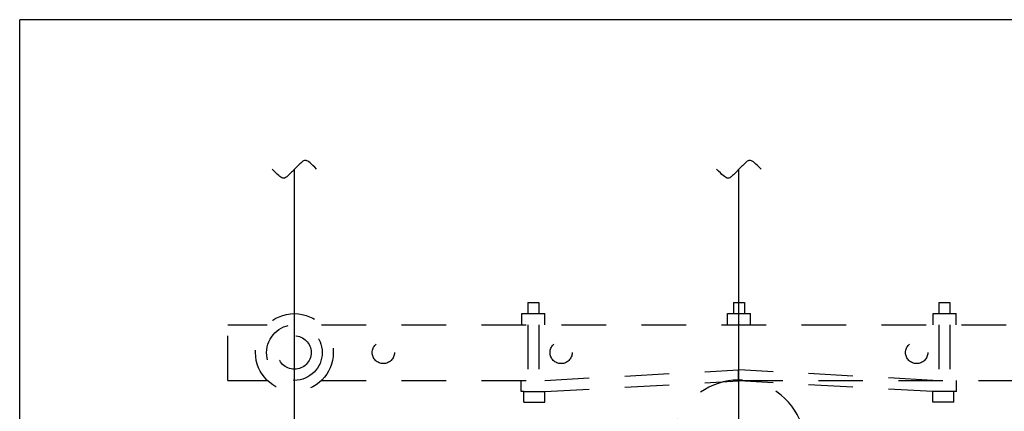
# Model space of a CAD drawing. Extents: x 0 to 7.1, y 0 to 9.85.
# Tile 5 of 7: x 0 to 2.77, y 8.75 to 9.85. Entities that reach past the tile are written whole.
import ezdxf

# ---------------------------------------------------------------- set-up
doc = ezdxf.new("R2010")
doc.units = 0
doc.header["$MEASUREMENT"] = 0
doc.linetypes.add('HIDDEN2', pattern=[0.1875, 0.125, -0.0625])
doc.layers.get('0').update_dxf_attribs({"color": 2, "linetype": 'CONTINUOUS'})
doc.layers.add('E-DETL', color=2, linetype='CONTINUOUS')

# ---------------------------------------------------------------- blocks, each defined once
blk = doc.blocks.new('BREAK')
blk.add_lwpolyline([(0, 0.0625), (-0.0055, 0.057), (-0.0103, 0.0521), (-0.0144, 0.0479), (-0.0177, 0.0441), (-0.0205, 0.0408), (-0.0225, 0.0378), (-0.0239, 0.0351), (-0.0247, 0.0326), (-0.0249, 0.0302), (-0.0246, 0.0279), (-0.0238, 0.0257), (-0.0226, 0.0236), (-0.0211, 0.0216), (-0.0194, 0.0196), (-0.0176, 0.0176), (-0.0156, 0.0156), (-0.0137, 0.0137), (-0.0117, 0.0117), (-0.0098, 0.0098), (-0.0078, 0.0078), (-0.0059, 0.0059), (-0.0039, 0.0039), (-0.002, 0.002), (0, 0), (0.002, -0.002), (0.0039, -0.0039), (0.0059, -0.0059), (0.0078, -0.0078), (0.0098, -0.0098), (0.0117, -0.0117), (0.0137, -0.0137), (0.0156, -0.0156), (0.0176, -0.0176), (0.0194, -0.0196), (0.0211, -0.0216), (0.0226, -0.0236), (0.0238, -0.0257), (0.0246, -0.0279), (0.0249, -0.0302), (0.0247, -0.0326), (0.0239, -0.0351), (0.0225, -0.0378), (0.0205, -0.0408), (0.0177, -0.0441), (0.0144, -0.0479), (0.0103, -0.0521), (0.0055, -0.057), (0, -0.0625)])

msp = doc.modelspace()

# ---------------------------------------------------------------- linework, layer by layer
at = {"layer": 'E-DETL'}
for p, q in [((7.1036, 9.8484), (0, 9.8484)), ((0, 0), (0, 9.8484)), ((0.7727, 8.6155), (0.7727, 9.428)), ((2.0227, 8.1311), (2.0227, 9.428))]:
    msp.add_line(p, q, dxfattribs=at)
at = {"layer": 'E-DETL', "linetype": 'HIDDEN2'}
for p, q in [((1.4289, 9.0536), (1.4602, 9.0536)), ((1.4289, 9.0536), (1.4289, 9.0223)), ((1.4602, 9.0536), (1.4602, 9.0223)), ((2.0071, 9.0536), (2.0071, 9.0223)), ((2.0071, 9.0536), (2.0383, 9.0536)), ((2.0383, 9.0536), (2.0383, 9.0223)), ((2.5852, 9.0536), (2.5852, 9.0223)), ((2.5852, 9.0536), (2.6164, 9.0536)), ((2.6164, 9.0536), (2.6164, 9.0223)), ((1.4126, 8.9911), (1.4126, 9.0223)), ((1.4126, 9.0223), (1.4772, 9.0223)), ((1.4772, 8.9911), (1.4772, 9.0223)), ((1.9907, 9.0223), (2.0553, 9.0223)), ((1.9907, 8.9911), (1.9907, 9.0223)), ((2.0553, 8.9911), (2.0553, 9.0223)), ((2.5689, 9.0223), (2.6334, 9.0223)), ((2.5689, 8.9911), (2.5689, 9.0223)), ((2.6334, 8.9911), (2.6334, 9.0223)), ((0.5852, 8.9911), (0.6961, 8.9911)), ((0.5852, 8.8348), (0.5852, 8.9911)), ((0.8492, 8.9911), (3.1961, 8.9911)), ((1.4289, 8.9911), (1.4289, 8.8348)), ((1.4602, 8.9911), (1.4602, 8.8348)), ((2.5852, 8.9911), (2.5852, 8.8348)), ((2.6164, 8.9911), (2.6164, 8.8348)), ((1.4772, 8.8348), (2.0217, 8.8643)), ((2.0217, 8.8331), (2.0217, 8.8643)), ((2.5682, 8.8348), (2.0237, 8.8643)), ((0.5852, 8.8348), (0.6961, 8.8348)), ((0.8492, 8.8348), (1.4772, 8.8348)), ((1.4105, 8.8036), (1.4105, 8.8348)), ((2.0217, 8.8348), (3.1961, 8.8348)), ((2.6348, 8.8036), (2.6348, 8.8348)), ((1.4772, 8.8036), (2.0217, 8.8331)), ((2.5682, 8.8036), (2.0237, 8.8331)), ((1.4183, 8.8036), (1.4105, 8.8036)), ((1.4183, 8.8036), (1.4772, 8.8036)), ((1.4183, 8.7736), (1.4183, 8.8036)), ((1.4772, 8.7736), (1.4772, 8.8036)), ((2.6348, 8.8036), (2.5682, 8.8036)), ((2.5682, 8.7736), (2.5682, 8.8036)), ((2.627, 8.7736), (2.627, 8.8036)), ((1.4183, 8.7736), (1.4772, 8.7736)), ((2.627, 8.7736), (2.5682, 8.7736))]:
    msp.add_line(p, q, dxfattribs=at)
for centre, radius in [((0.7727, 8.9129), 0.1094), ((0.7727, 8.9129), 0.0781), ((0.7727, 8.9129), 0.0469), ((1.0227, 8.9129), 0.0312), ((1.5227, 8.9129), 0.0312), ((2.5227, 8.9129), 0.0312)]:
    msp.add_circle(centre, radius, dxfattribs=at)
msp.add_arc((2.0227, 8.6481), 0.1875, 309.3746, 231.2276, dxfattribs=at)

# ---------------------------------------------------------------- block references
at = {"layer": 'E-DETL', "rotation": 270}
for p in [(0.7727, 9.428), (2.0227, 9.428)]:
    msp.add_blockref('BREAK', p, dxfattribs=at)

doc.saveas('drawing.dxf')
